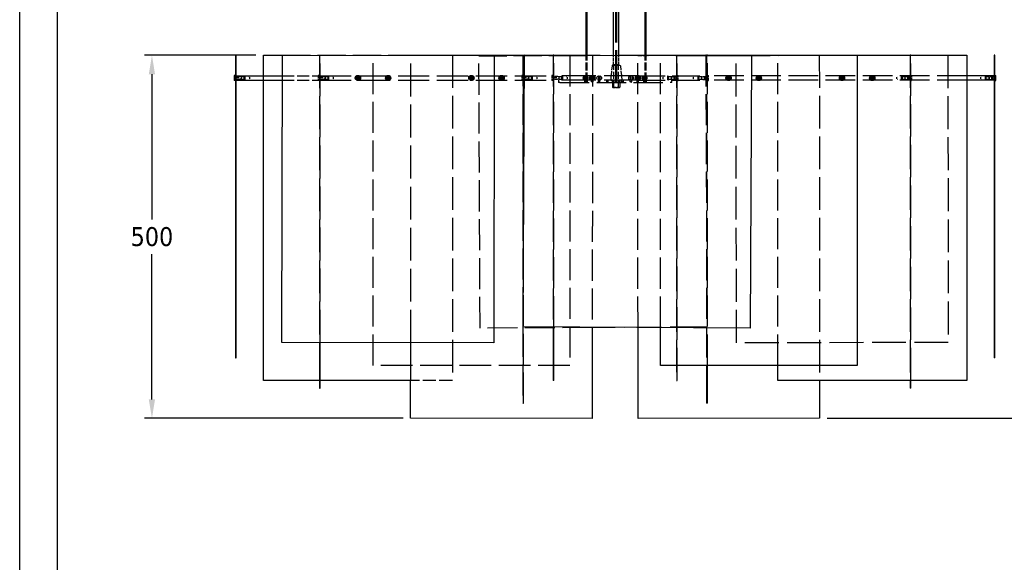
# Model space of a CAD drawing. Extents: x 360 to 4460, y -128 to 2742.
# Tile 7 of 14: x 360 to 1661, y 1307 to 2024. Entities that reach past the tile are written whole.
import ezdxf

# ---------------------------------------------------------------- set-up
doc = ezdxf.new("R2010")
doc.units = 0
doc.header["$LTSCALE"] = 10
doc.linetypes.add('DASHED', pattern=[0.2068, 0.1655, -0.0413])
for name, color, linetype in [('Nascosta (ISO)', 7, 'DASHED'), ('PROSPETTI', 7, 'Continuous'), ('Visibile (ISO)', 7, 'Continuous')]:
    doc.layers.add(name, color=color, linetype=linetype)
doc.styles.get("Standard").update_dxf_attribs({"font": 'TAHOMA.TTF'})
doc.dimstyles.get("Standard").update_dxf_attribs({"dimtxt": 0.18, "dimasz": 0.18, "dimexe": 0.18, "dimexo": 0.0625, "dimgap": 0.09, "dimtad": 0, "dimtih": 1, "dimtoh": 1, "dimdec": 4, "dimzin": 0, "dimdsep": 46, "dimtxsty": 'Standard', "dimcen": 0.09, "dimadec": 0, "dimazin": 0, "dimtfac": 1, "dimtdec": 4, "dimtofl": 0, "dimtmove": 0, "dimatfit": 3, "dimfxl": 0, "dimtolj": 1, "dimtzin": 0, "dimarcsym": 0})

# ---------------------------------------------------------------- blocks, each defined once
blk = doc.blocks.new('A3')
at = {"layer": 'PROSPETTI'}
for points in [[(-90.29, 286.83), (319.71, 286.83), (319.71, -0.17), (-90.29, -0.17)], [(-85.29, 281.83), (314.71, 281.83), (314.71, 4.83), (-85.29, 4.83)]]:
    blk.add_lwpolyline(points, close=True, dxfattribs=at)
blk = doc.blocks.new('*D11')
at = {"color": 0, "lineweight": -2}
for p, q in [((1233.3, 2449.7), (1924.5, 2449.7)), ((1914.5, 2424.7), (1914.5, 1996.4)), ((1914.5, 1522), (1914.5, 1950.4)), ((1427.2, 1497), (1924.5, 1497))]:
    blk.add_line(p, q, dxfattribs=at)
at = {"color": 0}
for points in [[(1910.4, 2424.7), (1918.7, 2424.7), (1914.5, 2449.7)], [(1910.4, 1522), (1918.7, 1522), (1914.5, 1497)]]:
    blk.add_solid(points, dxfattribs=at)
at = {"layer": 'DEFPOINTS', "color": 0}
for p in [(1223.3, 2449.7), (1417.2, 1497), (1914.5, 1497)]:
    blk.add_point(p, dxfattribs=at)
at = {"color": 0, "insert": (1914.5, 1973.4), "char_height": 25, "attachment_point": 5}
blk.add_mtext('\\A1;MIN 900 - MAX 1700', dxfattribs=at)
blk = doc.blocks.new('*D16')
at = {"color": 0, "lineweight": -2}
for p, q in [((671.8, 1976.9), (524.5, 1976.9)), ((534.5, 1951.9), (534.5, 1760)), ((534.5, 1522), (534.5, 1714)), ((866.5, 1497), (524.5, 1497))]:
    blk.add_line(p, q, dxfattribs=at)
at = {"color": 0}
for points in [[(530.3, 1951.9), (538.6, 1951.9), (534.5, 1976.9)], [(530.3, 1522), (538.6, 1522), (534.5, 1497)]]:
    blk.add_solid(points, dxfattribs=at)
at = {"layer": 'DEFPOINTS', "color": 0}
for p in [(681.8, 1976.9), (534.5, 1497), (876.5, 1497)]:
    blk.add_point(p, dxfattribs=at)
at = {"color": 0, "insert": (534.5, 1737), "char_height": 25, "attachment_point": 5}
blk.add_mtext('\\A1;500', dxfattribs=at)

msp = doc.modelspace()

# ---------------------------------------------------------------- linework, layer by layer
at = {"layer": 'Nascosta (ISO)', "ltscale": 24.17795}
for p, q in [((1147.6, 1943.9), (1147.6, 2443.9)), ((1149.1, 1943.9), (1149.1, 2443.9))]:
    msp.add_line(p, q, dxfattribs=at)
at = {"layer": 'Nascosta (ISO)', "ltscale": 22.56299}
msp.add_line((706.9, 1976.9), (846.9, 1976.9), dxfattribs=at)
at = {"layer": 'Nascosta (ISO)', "ltscale": 0.190278}
for p, q in [((755.8, 1977), (756.8, 1977)), ((755.8, 1976.9), (756.8, 1976.9)), ((1024.8, 1976.8), (1025.8, 1976.8)), ((1065.8, 1977.1), (1064.8, 1977.1)), ((1065.8, 1976.8), (1064.8, 1976.8)), ((1227.8, 1976.8), (1228.8, 1976.8)), ((1268.8, 1976.8), (1267.8, 1976.8)), ((1537.8, 1976.9), (1536.8, 1976.9)), ((644.8, 1949.4), (645.8, 1949.4)), ((644.8, 1944.4), (645.8, 1944.4)), ((657.1, 1949.2), (656.1, 1949.2)), ((656.1, 1944.7), (657.1, 1944.7)), ((755.8, 1949.4), (756.8, 1949.4)), ((755.8, 1944.4), (756.8, 1944.4)), ((768.1, 1949.2), (767.1, 1949.2)), ((767.1, 1944.7), (768.1, 1944.7)), ((1024.8, 1949.4), (1025.8, 1949.4)), ((1024.8, 1944.4), (1025.8, 1944.4)), ((1037.1, 1949.2), (1036.1, 1949.2)), ((1036.1, 1944.7), (1037.1, 1944.7)), ((1065.8, 1949.4), (1064.8, 1949.4)), ((1065.8, 1944.4), (1064.8, 1944.4)), ((1077.1, 1949.2), (1076.1, 1949.2)), ((1076.1, 1944.7), (1077.1, 1944.7)), ((1217.6, 1949.2), (1216.6, 1949.2)), ((1216.6, 1944.7), (1217.6, 1944.7)), ((1227.8, 1949.4), (1228.8, 1949.4)), ((1227.8, 1944.4), (1228.8, 1944.4)), ((1257.6, 1949.2), (1256.6, 1949.2)), ((1256.6, 1944.7), (1257.6, 1944.7)), ((1268.8, 1949.4), (1267.8, 1949.4)), ((1268.8, 1944.4), (1267.8, 1944.4)), ((1526.6, 1949.2), (1525.6, 1949.2)), ((1525.6, 1944.7), (1526.6, 1944.7)), ((1537.8, 1949.4), (1536.8, 1949.4)), ((1537.8, 1944.4), (1536.8, 1944.4)), ((1637.6, 1949.2), (1636.6, 1949.2)), ((1636.6, 1944.7), (1637.6, 1944.7)), ((1648.8, 1949.4), (1647.8, 1949.4)), ((1648.8, 1944.4), (1647.8, 1944.4)), ((756.8, 1546.9), (755.8, 1546.9)), ((1065.8, 1547.1), (1064.8, 1547.1)), ((1227.8, 1547.1), (1228.8, 1547.1)), ((1227.8, 1546.8), (1228.8, 1546.8)), ((1537.8, 1537), (1536.8, 1537)), ((1024.8, 1517.1), (1025.8, 1517.1)), ((1024.8, 1516.8), (1025.8, 1516.8))]:
    msp.add_line(p, q, dxfattribs=at)
at = {"layer": 'Nascosta (ISO)', "ltscale": 26.243263}
msp.add_line((755.8, 1977), (755.8, 1597.1), dxfattribs=at)
at = {"layer": 'Nascosta (ISO)', "ltscale": 26.243351}
msp.add_line((756.8, 1597.1), (756.8, 1977), dxfattribs=at)
at = {"layer": 'Nascosta (ISO)', "ltscale": 24.782398}
for p, q in [((826.8, 1566.9), (826.8, 1976.9)), ((1086.8, 1976.9), (1086.8, 1566.9)), ((1361.8, 1566.9), (1361.8, 1976.9))]:
    msp.add_line(p, q, dxfattribs=at)
at = {"layer": 'Nascosta (ISO)', "ltscale": 26.250349}
msp.add_line((876.6, 1596.9), (876.9, 1976.9), dxfattribs=at)
at = {"layer": 'Nascosta (ISO)', "ltscale": 10.466107}
msp.add_line((876.9, 1976.9), (931.8, 1976.9), dxfattribs=at)
at = {"layer": 'Nascosta (ISO)', "ltscale": 25.991297}
msp.add_line((931.8, 1976.9), (931.8, 1546.9), dxfattribs=at)
at = {"layer": 'Nascosta (ISO)', "ltscale": 24.983881}
msp.add_line((931.8, 1976.9), (1086.8, 1976.9), dxfattribs=at)
at = {"layer": 'Nascosta (ISO)', "ltscale": 22.381992}
msp.add_line((966.7, 1976.2), (1151.8, 1977.1), dxfattribs=at)
at = {"layer": 'Nascosta (ISO)', "ltscale": 24.868748}
msp.add_line((968.4, 1616.2), (966.7, 1976.2), dxfattribs=at)
at = {"layer": 'Nascosta (ISO)', "ltscale": 19.443392}
msp.add_line((1024.8, 1976.9), (1024.8, 1976.8), dxfattribs=at)
at = {"layer": 'Nascosta (ISO)', "ltscale": 24.715237}
for p, q in [((1024.8, 1976.8), (1024.8, 1516.8)), ((1025.8, 1516.8), (1025.8, 1976.8))]:
    msp.add_line(p, q, dxfattribs=at)
at = {"layer": 'Nascosta (ISO)', "ltscale": 19.317223}
msp.add_line((1025.8, 1976.8), (1025.8, 1976.9), dxfattribs=at)
at = {"layer": 'Nascosta (ISO)', "ltscale": 21.731712}
msp.add_line((1027, 1976.9), (1116.9, 1976.8), dxfattribs=at)
at = {"layer": 'Nascosta (ISO)', "ltscale": 25.789812}
for p, q in [((1064.8, 1977.1), (1064.8, 1976.8)), ((1065.8, 1976.8), (1065.8, 1977.1)), ((1227.8, 1547.1), (1227.8, 1546.8)), ((1228.8, 1546.8), (1228.8, 1547.1))]:
    msp.add_line(p, q, dxfattribs=at)
at = {"layer": 'Nascosta (ISO)', "ltscale": 24.824047}
msp.add_line((1064.8, 1976.8), (1064.8, 1617.5), dxfattribs=at)
at = {"layer": 'Nascosta (ISO)', "ltscale": 24.824377}
msp.add_line((1065.8, 1617.5), (1065.8, 1976.8), dxfattribs=at)
at = {"layer": 'Nascosta (ISO)', "ltscale": 6.344522}
msp.add_line((1108.6, 1943.9), (1108.6, 1977.3), dxfattribs=at)
at = {"layer": 'Nascosta (ISO)', "ltscale": 6.343156}
msp.add_line((1110.1, 1943.9), (1110.1, 1977.3), dxfattribs=at)
at = {"layer": 'Nascosta (ISO)', "ltscale": 24.842485}
msp.add_line((1116.9, 1976.8), (1116.6, 1617.2), dxfattribs=at)
at = {"layer": 'Nascosta (ISO)', "ltscale": 2.361217}
msp.add_line((1144.8, 1964.7), (1144.8, 1977.1), dxfattribs=at)
at = {"layer": 'Nascosta (ISO)', "ltscale": 2.354846}
msp.add_line((1151.8, 1964.7), (1151.8, 1977.1), dxfattribs=at)
at = {"layer": 'Nascosta (ISO)', "ltscale": 3.288217}
msp.add_line((1176.8, 1976.8), (1194.1, 1976.9), dxfattribs=at)
at = {"layer": 'Nascosta (ISO)', "ltscale": 24.862476}
msp.add_line((1177.1, 1616.9), (1176.8, 1976.8), dxfattribs=at)
at = {"layer": 'Nascosta (ISO)', "ltscale": 0.28547}
msp.add_line((1186.6, 1977.3), (1188.1, 1977.3), dxfattribs=at)
at = {"layer": 'Nascosta (ISO)', "ltscale": 6.273576}
msp.add_line((1186.6, 1943.9), (1186.6, 1976.9), dxfattribs=at)
at = {"layer": 'Nascosta (ISO)', "ltscale": 6.272211}
msp.add_line((1188.1, 1943.9), (1188.1, 1976.9), dxfattribs=at)
at = {"layer": 'Nascosta (ISO)', "ltscale": 21.757263}
msp.add_line((1206.8, 1976.9), (1296.8, 1976.9), dxfattribs=at)
at = {"layer": 'Nascosta (ISO)', "ltscale": 24.869032}
msp.add_line((1206.8, 1616.8), (1206.8, 1976.8), dxfattribs=at)
at = {"layer": 'Nascosta (ISO)', "ltscale": 25.984303}
for p, q in [((1227.8, 1976.9), (1227.8, 1547.1)), ((1228.8, 1547.1), (1228.8, 1976.9))]:
    msp.add_line(p, q, dxfattribs=at)
at = {"layer": 'Nascosta (ISO)', "ltscale": 24.819229}
msp.add_line((1266.7, 1976.9), (1268.4, 1617.7), dxfattribs=at)
at = {"layer": 'Nascosta (ISO)', "ltscale": 24.782427}
for p, q in [((1267.8, 1976.9), (1267.8, 1566.9)), ((1268.8, 1566.9), (1268.8, 1976.9))]:
    msp.add_line(p, q, dxfattribs=at)
at = {"layer": 'Nascosta (ISO)', "ltscale": 27.079304}
for p, q in [((1306.8, 1976.8), (1586.8, 1977.1)), ((1587.3, 1597.1), (1307.3, 1596.8))]:
    msp.add_line(p, q, dxfattribs=at)
at = {"layer": 'Nascosta (ISO)', "ltscale": 26.250345}
for p, q in [((1307.3, 1596.8), (1306.8, 1976.8)), ((1586.8, 1977.1), (1587.3, 1597.1))]:
    msp.add_line(p, q, dxfattribs=at)
at = {"layer": 'Nascosta (ISO)', "ltscale": 25.991304}
msp.add_line((1416.8, 1976.9), (1417.2, 1546.9), dxfattribs=at)
at = {"layer": 'Nascosta (ISO)', "ltscale": 29.013975}
for p, q in [((1536.8, 1976.9), (1536.8, 1976.9)), ((1537.8, 1976.9), (1537.8, 1976.9))]:
    msp.add_line(p, q, dxfattribs=at)
at = {"layer": 'Nascosta (ISO)', "ltscale": 25.990423}
for p, q in [((1536.8, 1976.9), (1536.8, 1546.9)), ((1537.8, 1546.9), (1537.8, 1976.9))]:
    msp.add_line(p, q, dxfattribs=at)
at = {"layer": 'Nascosta (ISO)', "ltscale": 3.443787}
for p, q in [((1142.8, 1963), (1141, 1945)), ((1153.9, 1963), (1155.7, 1945))]:
    msp.add_line(p, q, dxfattribs=at)
at = {"layer": 'Nascosta (ISO)', "ltscale": 2.748125}
msp.add_line((1143.8, 1963.9), (1152.9, 1963.9), dxfattribs=at)
at = {"layer": 'Nascosta (ISO)', "ltscale": 2.09321}
for p, q in [((1144.8, 1964.7), (1151.8, 1964.7)), ((754.3, 1950.4), (754.3, 1943.4)), ((1023.3, 1950.4), (1023.3, 1943.4)), ((1063.3, 1950.4), (1063.3, 1943.4)), ((1230.3, 1943.4), (1230.3, 1950.4)), ((1270.3, 1943.4), (1270.3, 1950.4)), ((1539.3, 1943.4), (1539.3, 1950.4))]:
    msp.add_line(p, q, dxfattribs=at)
at = {"layer": 'Nascosta (ISO)', "ltscale": 5.711227}
for p, q in [((1145.3, 1933.9), (1145.3, 1963.9)), ((1151.3, 1933.9), (1151.3, 1963.9))]:
    msp.add_line(p, q, dxfattribs=at)
at = {"layer": 'Nascosta (ISO)', "ltscale": 0.173181}
for p, q in [((646.8, 1948.5), (645.8, 1948.5)), ((646.8, 1945.3), (645.8, 1945.3)), ((757.8, 1948.5), (756.8, 1948.5)), ((757.8, 1945.3), (756.8, 1945.3)), ((1026.8, 1948.5), (1025.8, 1948.5)), ((1026.8, 1945.3), (1025.8, 1945.3)), ((1066.8, 1948.5), (1065.8, 1948.5)), ((1066.8, 1945.3), (1065.8, 1945.3)), ((1226.9, 1948.5), (1227.8, 1948.5)), ((1226.9, 1945.3), (1227.8, 1945.3)), ((1266.9, 1948.5), (1267.8, 1948.5)), ((1266.9, 1945.3), (1267.8, 1945.3)), ((1535.9, 1948.5), (1536.8, 1948.5)), ((1535.9, 1945.3), (1536.8, 1945.3)), ((1646.9, 1948.5), (1647.8, 1948.5)), ((1646.9, 1945.3), (1647.8, 1945.3))]:
    msp.add_line(p, q, dxfattribs=at)
at = {"layer": 'Nascosta (ISO)', "ltscale": 0.285466}
for p, q in [((648.8, 1949), (647.3, 1949)), ((648.8, 1944.9), (647.3, 1944.9)), ((755.8, 1950.4), (754.3, 1950.4)), ((755.8, 1943.4), (754.3, 1943.4)), ((759.8, 1949), (758.3, 1949)), ((759.8, 1944.9), (758.3, 1944.9)), ((1024.8, 1950.4), (1023.3, 1950.4)), ((1024.8, 1943.4), (1023.3, 1943.4)), ((1028.8, 1949), (1027.3, 1949)), ((1028.8, 1944.9), (1027.3, 1944.9)), ((1064.8, 1950.4), (1063.3, 1950.4)), ((1064.8, 1943.4), (1063.3, 1943.4)), ((1068.8, 1949), (1067.3, 1949)), ((1068.8, 1944.9), (1067.3, 1944.9)), ((1224.9, 1949), (1226.4, 1949)), ((1224.9, 1944.9), (1226.4, 1944.9)), ((1228.8, 1950.4), (1230.3, 1950.4)), ((1228.8, 1943.4), (1230.3, 1943.4)), ((1264.9, 1949), (1266.4, 1949)), ((1264.9, 1944.9), (1266.4, 1944.9)), ((1268.8, 1950.4), (1270.3, 1950.4)), ((1268.8, 1943.4), (1270.3, 1943.4)), ((1533.9, 1949), (1535.4, 1949)), ((1533.9, 1944.9), (1535.4, 1944.9)), ((1537.8, 1950.4), (1539.3, 1950.4)), ((1537.8, 1943.4), (1539.3, 1943.4)), ((1644.9, 1949), (1646.4, 1949)), ((1644.9, 1944.9), (1646.4, 1944.9))]:
    msp.add_line(p, q, dxfattribs=at)
at = {"layer": 'Nascosta (ISO)', "ltscale": 1.225982}
for p, q in [((647.3, 1949), (647.3, 1944.9)), ((648.8, 1949), (648.8, 1944.9)), ((758.3, 1949), (758.3, 1944.9)), ((759.8, 1949), (759.8, 1944.9)), ((1027.3, 1949), (1027.3, 1944.9)), ((1028.8, 1949), (1028.8, 1944.9)), ((1067.3, 1949), (1067.3, 1944.9)), ((1068.8, 1949), (1068.8, 1944.9)), ((1224.9, 1944.9), (1224.9, 1949)), ((1226.4, 1944.9), (1226.4, 1949)), ((1264.9, 1944.9), (1264.9, 1949)), ((1266.4, 1944.9), (1266.4, 1949)), ((1533.9, 1944.9), (1533.9, 1949)), ((1535.4, 1944.9), (1535.4, 1949)), ((1644.9, 1944.9), (1644.9, 1949)), ((1646.4, 1944.9), (1646.4, 1949))]:
    msp.add_line(p, q, dxfattribs=at)
at = {"layer": 'Nascosta (ISO)', "ltscale": 0.688919}
for p, q in [((652.3, 1948.6), (648.8, 1949)), ((652.3, 1945.3), (648.8, 1944.9)), ((763.3, 1948.6), (759.8, 1949)), ((763.3, 1945.3), (759.8, 1944.9)), ((1032.3, 1948.6), (1028.8, 1949)), ((1032.3, 1945.3), (1028.8, 1944.9)), ((1072.3, 1948.6), (1068.8, 1949)), ((1072.3, 1945.3), (1068.8, 1944.9)), ((1221.3, 1948.6), (1224.9, 1949)), ((1221.3, 1945.3), (1224.9, 1944.9)), ((1261.3, 1948.6), (1264.9, 1949)), ((1261.3, 1945.3), (1264.9, 1944.9)), ((1530.3, 1948.6), (1533.9, 1949)), ((1530.3, 1945.3), (1533.9, 1944.9)), ((1641.3, 1948.6), (1644.9, 1949)), ((1641.3, 1945.3), (1644.9, 1944.9))]:
    msp.add_line(p, q, dxfattribs=at)
at = {"layer": 'Nascosta (ISO)', "ltscale": 0.047688}
for p, q in [((652.3, 1948.6), (652.3, 1948.5)), ((652.3, 1945.4), (652.3, 1945.3)), ((763.3, 1948.6), (763.3, 1948.5)), ((763.3, 1945.4), (763.3, 1945.3)), ((1032.3, 1948.6), (1032.3, 1948.5)), ((1032.3, 1945.4), (1032.3, 1945.3)), ((1072.3, 1948.6), (1072.3, 1948.5)), ((1072.3, 1945.4), (1072.3, 1945.3)), ((1221.3, 1948.5), (1221.3, 1948.6)), ((1221.3, 1945.3), (1221.3, 1945.4)), ((1261.3, 1948.5), (1261.3, 1948.6)), ((1261.3, 1945.3), (1261.3, 1945.4)), ((1530.3, 1948.5), (1530.3, 1948.6)), ((1530.3, 1945.3), (1530.3, 1945.4)), ((1641.3, 1948.5), (1641.3, 1948.6)), ((1641.3, 1945.3), (1641.3, 1945.4))]:
    msp.add_line(p, q, dxfattribs=at)
at = {"layer": 'Nascosta (ISO)', "ltscale": 0.605262}
for p, q in [((652.3, 1948.5), (652.3, 1945.4)), ((763.3, 1945.4), (763.3, 1948.5)), ((846.6, 1945.4), (846.6, 1948.5)), ((847.1, 1945.4), (847.1, 1948.5)), ((996.6, 1945.4), (996.6, 1948.5)), ((997.1, 1945.4), (997.1, 1948.5)), ((1032.3, 1945.4), (1032.3, 1948.5)), ((1072.3, 1948.5), (1072.3, 1945.4)), ((1175.3, 1947.2), (1178.4, 1947.2)), ((1175.3, 1946.7), (1178.4, 1946.7)), ((1221.3, 1948.5), (1221.3, 1945.4)), ((1261.3, 1945.4), (1261.3, 1948.5)), ((1336.6, 1948.5), (1336.6, 1945.4)), ((1337.1, 1948.5), (1337.1, 1945.4)), ((1486.6, 1948.5), (1486.6, 1945.4)), ((1487.1, 1948.5), (1487.1, 1945.4)), ((1530.3, 1945.4), (1530.3, 1948.5)), ((1641.3, 1948.5), (1641.3, 1945.4))]:
    msp.add_line(p, q, dxfattribs=at)
at = {"layer": 'Nascosta (ISO)', "ltscale": 0.014657}
for p, q in [((652.4, 1948.5), (652.3, 1948.5)), ((652.3, 1945.4), (652.4, 1945.4)), ((763.4, 1948.5), (763.3, 1948.5)), ((763.3, 1945.4), (763.4, 1945.4)), ((1032.4, 1948.5), (1032.3, 1948.5)), ((1032.3, 1945.4), (1032.4, 1945.4)), ((1072.4, 1948.5), (1072.3, 1948.5)), ((1072.3, 1945.4), (1072.4, 1945.4)), ((1221.3, 1948.5), (1221.3, 1948.5)), ((1221.3, 1945.4), (1221.3, 1945.4)), ((1261.3, 1948.5), (1261.3, 1948.5)), ((1261.3, 1945.4), (1261.3, 1945.4)), ((1530.3, 1948.5), (1530.3, 1948.5)), ((1530.3, 1945.4), (1530.3, 1945.4)), ((1641.3, 1948.5), (1641.3, 1948.5)), ((1641.3, 1945.4), (1641.3, 1945.4))]:
    msp.add_line(p, q, dxfattribs=at)
at = {"layer": 'Nascosta (ISO)', "ltscale": 0.603983}
for p, q in [((655.6, 1948.5), (652.4, 1948.5)), ((652.4, 1945.4), (655.6, 1945.4)), ((766.6, 1948.5), (763.4, 1948.5)), ((763.4, 1945.4), (766.6, 1945.4)), ((1035.6, 1948.5), (1032.4, 1948.5)), ((1032.4, 1945.4), (1035.6, 1945.4)), ((1075.6, 1948.5), (1072.4, 1948.5)), ((1072.4, 1945.4), (1075.6, 1945.4)), ((1221.3, 1948.5), (1218.1, 1948.5)), ((1218.1, 1945.4), (1221.3, 1945.4)), ((1261.3, 1948.5), (1258.1, 1948.5)), ((1258.1, 1945.4), (1261.3, 1945.4)), ((1530.3, 1948.5), (1527.1, 1948.5)), ((1527.1, 1945.4), (1530.3, 1945.4)), ((1641.3, 1948.5), (1638.1, 1948.5)), ((1638.1, 1945.4), (1641.3, 1945.4))]:
    msp.add_line(p, q, dxfattribs=at)
at = {"layer": 'Nascosta (ISO)', "ltscale": 0.861262}
for p, q in [((652.4, 1948.5), (652.4, 1945.4)), ((763.4, 1948.5), (763.4, 1945.4)), ((1032.4, 1948.5), (1032.4, 1945.4)), ((1072.4, 1948.5), (1072.4, 1945.4)), ((1221.3, 1945.4), (1221.3, 1948.5)), ((1261.3, 1945.4), (1261.3, 1948.5)), ((1530.3, 1945.4), (1530.3, 1948.5)), ((1641.3, 1945.4), (1641.3, 1948.5))]:
    msp.add_line(p, q, dxfattribs=at)
at = {"layer": 'Nascosta (ISO)', "ltscale": 1.280127}
for p, q in [((656.1, 1949.2), (656.1, 1944.7)), ((657.1, 1949.2), (657.1, 1944.7)), ((767.1, 1949.2), (767.1, 1944.7)), ((768.1, 1949.2), (768.1, 1944.7)), ((1036.1, 1949.2), (1036.1, 1944.7)), ((1037.1, 1949.2), (1037.1, 1944.7)), ((1076.1, 1949.2), (1076.1, 1944.7)), ((1077.1, 1949.2), (1077.1, 1944.7)), ((1216.6, 1944.7), (1216.6, 1949.2)), ((1217.6, 1944.7), (1217.6, 1949.2)), ((1256.6, 1944.7), (1256.6, 1949.2)), ((1257.6, 1944.7), (1257.6, 1949.2)), ((1525.6, 1944.7), (1525.6, 1949.2)), ((1526.6, 1944.7), (1526.6, 1949.2)), ((1636.6, 1944.7), (1636.6, 1949.2)), ((1637.6, 1944.7), (1637.6, 1949.2))]:
    msp.add_line(p, q, dxfattribs=at)
at = {"layer": 'Nascosta (ISO)', "ltscale": 0.537732}
for p, q in [((663.3, 1948), (663.3, 1945.9)), ((774.3, 1948), (774.3, 1945.9)), ((1043.3, 1948), (1043.3, 1945.9)), ((1083.3, 1948), (1083.3, 1945.9)), ((1210.3, 1945.9), (1210.3, 1948)), ((1250.3, 1945.9), (1250.3, 1948)), ((1519.3, 1945.9), (1519.3, 1948)), ((1630.3, 1945.9), (1630.3, 1948))]:
    msp.add_line(p, q, dxfattribs=at)
at = {"layer": 'Nascosta (ISO)', "ltscale": 1.142165}
msp.add_line((681.8, 1943.9), (681.8, 1949.9), dxfattribs=at)
at = {"layer": 'Nascosta (ISO)', "ltscale": 9.519536}
msp.add_line((706.8, 1943.9), (756.8, 1943.9), dxfattribs=at)
at = {"layer": 'Nascosta (ISO)', "ltscale": 9.518064}
msp.add_line((706.9, 1949.9), (756.8, 1949.9), dxfattribs=at)
at = {"layer": 'Nascosta (ISO)', "ltscale": 24.903288}
for p, q in [((756.8, 1949.9), (1065.8, 1949.9)), ((756.8, 1943.9), (1065.8, 1943.9))]:
    msp.add_line(p, q, dxfattribs=at)
at = {"layer": 'Nascosta (ISO)', "ltscale": 1.115846}
for p, q in [((806.6, 1948.5), (806.6, 1949.2)), ((806.6, 1944.7), (806.6, 1945.4)), ((807.1, 1949.2), (807.1, 1948.5)), ((807.1, 1945.4), (807.1, 1944.7)), ((956.6, 1948.5), (956.6, 1949.2)), ((956.6, 1944.7), (956.6, 1945.4)), ((957.1, 1949.2), (957.1, 1948.5)), ((957.1, 1945.4), (957.1, 1944.7)), ((1114.6, 1947.2), (1115.3, 1947.2)), ((1115.3, 1946.7), (1114.6, 1946.7)), ((1118.4, 1947.2), (1119.1, 1947.2)), ((1119.1, 1946.7), (1118.4, 1946.7)), ((1296.6, 1948.5), (1296.6, 1949.2)), ((1296.6, 1944.7), (1296.6, 1945.4)), ((1297.1, 1949.2), (1297.1, 1948.5)), ((1297.1, 1945.4), (1297.1, 1944.7)), ((1446.6, 1948.5), (1446.6, 1949.2)), ((1446.6, 1944.7), (1446.6, 1945.4)), ((1447.1, 1949.2), (1447.1, 1948.5)), ((1447.1, 1945.4), (1447.1, 1944.7))]:
    msp.add_line(p, q, dxfattribs=at)
at = {"layer": 'Nascosta (ISO)', "ltscale": 0.138751}
for p, q in [((806.6, 1948), (806.6, 1948.5)), ((806.6, 1945.4), (806.6, 1945.9)), ((807.1, 1948.5), (807.1, 1948)), ((807.1, 1945.9), (807.1, 1945.4)), ((956.6, 1948), (956.6, 1948.5)), ((956.6, 1945.4), (956.6, 1945.9)), ((957.1, 1948.5), (957.1, 1948)), ((957.1, 1945.9), (957.1, 1945.4)), ((1115.3, 1947.2), (1115.8, 1947.2)), ((1115.8, 1946.7), (1115.3, 1946.7)), ((1117.9, 1947.2), (1118.4, 1947.2)), ((1118.4, 1946.7), (1117.9, 1946.7)), ((1296.6, 1948), (1296.6, 1948.5)), ((1296.6, 1945.4), (1296.6, 1945.9)), ((1297.1, 1948.5), (1297.1, 1948)), ((1297.1, 1945.9), (1297.1, 1945.4)), ((1446.6, 1948), (1446.6, 1948.5)), ((1446.6, 1945.4), (1446.6, 1945.9)), ((1447.1, 1948.5), (1447.1, 1948)), ((1447.1, 1945.9), (1447.1, 1945.4))]:
    msp.add_line(p, q, dxfattribs=at)
at = {"layer": 'Nascosta (ISO)', "ltscale": 0.392084}
for p, q in [((806.6, 1945.9), (806.6, 1948)), ((807.1, 1948), (807.1, 1945.9)), ((956.6, 1945.9), (956.6, 1948)), ((957.1, 1948), (957.1, 1945.9)), ((1115.8, 1947.2), (1117.9, 1947.2)), ((1117.9, 1946.7), (1115.8, 1946.7)), ((1296.6, 1945.9), (1296.6, 1948)), ((1297.1, 1948), (1297.1, 1945.9)), ((1446.6, 1945.9), (1446.6, 1948)), ((1447.1, 1948), (1447.1, 1945.9))]:
    msp.add_line(p, q, dxfattribs=at)
at = {"layer": 'Nascosta (ISO)', "ltscale": 0.038224}
for p, q in [((846.6, 1949), (846.6, 1949.2)), ((846.6, 1944.7), (846.6, 1944.9)), ((847.1, 1949.2), (847.1, 1949)), ((847.1, 1944.9), (847.1, 1944.7)), ((996.6, 1949), (996.6, 1949.2)), ((996.6, 1944.7), (996.6, 1944.9)), ((997.1, 1949.2), (997.1, 1949)), ((997.1, 1944.9), (997.1, 1944.7)), ((1174.6, 1947.2), (1174.8, 1947.2)), ((1174.8, 1946.7), (1174.6, 1946.7)), ((1178.9, 1947.2), (1179.1, 1947.2)), ((1179.1, 1946.7), (1178.9, 1946.7)), ((1336.6, 1949), (1336.6, 1949.2)), ((1336.6, 1944.7), (1336.6, 1944.9)), ((1337.1, 1949.2), (1337.1, 1949)), ((1337.1, 1944.9), (1337.1, 1944.7)), ((1486.6, 1949), (1486.6, 1949.2)), ((1486.6, 1944.7), (1486.6, 1944.9)), ((1487.1, 1949.2), (1487.1, 1949)), ((1487.1, 1944.9), (1487.1, 1944.7))]:
    msp.add_line(p, q, dxfattribs=at)
at = {"layer": 'Nascosta (ISO)', "ltscale": 0.131477}
for p, q in [((846.6, 1948.5), (846.6, 1949)), ((846.6, 1944.9), (846.6, 1945.4)), ((847.1, 1949), (847.1, 1948.5)), ((847.1, 1945.4), (847.1, 1944.9)), ((996.6, 1948.5), (996.6, 1949)), ((996.6, 1944.9), (996.6, 1945.4)), ((997.1, 1949), (997.1, 1948.5)), ((997.1, 1945.4), (997.1, 1944.9)), ((1174.8, 1947.2), (1175.3, 1947.2)), ((1175.3, 1946.7), (1174.8, 1946.7)), ((1178.4, 1947.2), (1178.9, 1947.2)), ((1178.9, 1946.7), (1178.4, 1946.7)), ((1336.6, 1948.5), (1336.6, 1949)), ((1336.6, 1944.9), (1336.6, 1945.4)), ((1337.1, 1949), (1337.1, 1948.5)), ((1337.1, 1945.4), (1337.1, 1944.9)), ((1486.6, 1948.5), (1486.6, 1949)), ((1486.6, 1944.9), (1486.6, 1945.4)), ((1487.1, 1949), (1487.1, 1948.5)), ((1487.1, 1945.4), (1487.1, 1944.9))]:
    msp.add_line(p, q, dxfattribs=at)
at = {"layer": 'Nascosta (ISO)', "ltscale": 26.837524}
for p, q in [((1176.8, 1949.9), (1065.8, 1949.9)), ((1176.8, 1943.9), (1065.8, 1943.9))]:
    msp.add_line(p, q, dxfattribs=at)
at = {"layer": 'Nascosta (ISO)', "ltscale": 0.571033}
for p, q in [((1071.8, 1943.9), (1071.8, 1940.9)), ((1108.4, 1940.9), (1108.4, 1943.9)), ((1110.4, 1940.9), (1110.4, 1943.9)), ((1143.3, 1940.9), (1143.3, 1943.9)), ((1147.3, 1940.9), (1147.3, 1943.9)), ((1149.3, 1940.9), (1149.3, 1943.9)), ((1153.3, 1940.9), (1153.3, 1943.9)), ((1186.3, 1940.9), (1186.3, 1943.9)), ((1188.3, 1940.9), (1188.3, 1943.9)), ((1221.8, 1940.9), (1221.8, 1943.9))]:
    msp.add_line(p, q, dxfattribs=at)
at = {"layer": 'Nascosta (ISO)', "ltscale": 0.597989}
for p, q in [((1073.8, 1940.9), (1071.8, 1940.9)), ((1108.8, 1941.9), (1106.8, 1941.9)), ((1117.8, 1941.9), (1115.8, 1941.9)), ((1126.8, 1941.9), (1124.8, 1941.9)), ((1137.8, 1941.9), (1135.8, 1941.9)), ((1157.8, 1941.9), (1155.8, 1941.9)), ((1168.8, 1941.9), (1166.8, 1941.9)), ((1177.8, 1941.9), (1175.8, 1941.9)), ((1186.8, 1941.9), (1184.8, 1941.9)), ((1221.8, 1940.9), (1219.8, 1940.9))]:
    msp.add_line(p, q, dxfattribs=at)
at = {"layer": 'Nascosta (ISO)', "ltscale": 23.533205}
msp.add_line((1073.8, 1940.9), (1219.8, 1940.9), dxfattribs=at)
at = {"layer": 'Nascosta (ISO)', "ltscale": 1.076838}
for p, q in [((1106.8, 1944.1), (1106.8, 1949.8)), ((1108.8, 1944.1), (1108.8, 1949.8)), ((1115.8, 1949.8), (1115.8, 1944.1)), ((1117.8, 1949.8), (1117.8, 1944.1)), ((1124.8, 1949.8), (1124.8, 1944.1)), ((1126.8, 1949.8), (1126.8, 1944.1)), ((1166.8, 1949.8), (1166.8, 1944.1)), ((1168.8, 1949.8), (1168.8, 1944.1)), ((1175.8, 1949.8), (1175.8, 1944.1)), ((1177.8, 1949.8), (1177.8, 1944.1)), ((1184.8, 1944.1), (1184.8, 1949.8)), ((1186.8, 1944.1), (1186.8, 1949.8))]:
    msp.add_line(p, q, dxfattribs=at)
at = {"layer": 'Nascosta (ISO)', "ltscale": 0.380655}
for p, q in [((1106.8, 1941.9), (1106.8, 1943.9)), ((1108.8, 1941.9), (1108.8, 1943.9)), ((1115.8, 1941.9), (1115.8, 1943.9)), ((1117.8, 1941.9), (1117.8, 1943.9)), ((1124.8, 1941.9), (1124.8, 1943.9)), ((1126.8, 1941.9), (1126.8, 1943.9)), ((1135.8, 1941.9), (1135.8, 1943.9)), ((1137.8, 1941.9), (1137.8, 1943.9)), ((1155.8, 1941.9), (1155.8, 1943.9)), ((1157.8, 1941.9), (1157.8, 1943.9)), ((1166.8, 1941.9), (1166.8, 1943.9)), ((1168.8, 1941.9), (1168.8, 1943.9)), ((1175.8, 1941.9), (1175.8, 1943.9)), ((1177.8, 1941.9), (1177.8, 1943.9)), ((1184.8, 1941.9), (1184.8, 1943.9)), ((1186.8, 1941.9), (1186.8, 1943.9))]:
    msp.add_line(p, q, dxfattribs=at)
at = {"layer": 'Nascosta (ISO)', "ltscale": 0.222001}
for p, q in [((1107.8, 1941.3), (1106.8, 1941.9)), ((1107.8, 1941.3), (1108.8, 1941.9)), ((1116.8, 1941.3), (1115.8, 1941.9)), ((1116.8, 1941.3), (1117.8, 1941.9)), ((1125.8, 1941.3), (1124.8, 1941.9)), ((1125.8, 1941.3), (1126.8, 1941.9)), ((1136.8, 1941.3), (1135.8, 1941.9)), ((1136.8, 1941.3), (1137.8, 1941.9)), ((1156.8, 1941.3), (1155.8, 1941.9)), ((1156.8, 1941.3), (1157.8, 1941.9)), ((1167.8, 1941.3), (1166.8, 1941.9)), ((1167.8, 1941.3), (1168.8, 1941.9)), ((1176.8, 1941.3), (1175.8, 1941.9)), ((1176.8, 1941.3), (1177.8, 1941.9)), ((1185.8, 1941.3), (1184.8, 1941.9)), ((1185.8, 1941.3), (1186.8, 1941.9))]:
    msp.add_line(p, q, dxfattribs=at)
at = {"layer": 'Nascosta (ISO)', "ltscale": 1.713298}
for p, q in [((1143.3, 1943.9), (1143.3, 1934.9)), ((1153.3, 1943.9), (1153.3, 1934.9))]:
    msp.add_line(p, q, dxfattribs=at)
at = {"layer": 'Nascosta (ISO)', "ltscale": 22.001934}
for p, q in [((1176.8, 1949.9), (1267.8, 1949.9)), ((1176.8, 1943.9), (1267.8, 1943.9))]:
    msp.add_line(p, q, dxfattribs=at)
at = {"layer": 'Nascosta (ISO)', "ltscale": 23.76347}
for p, q in [((1611.8, 1949.9), (1267.8, 1949.9)), ((1611.8, 1943.9), (1267.8, 1943.9))]:
    msp.add_line(p, q, dxfattribs=at)
at = {"layer": 'Nascosta (ISO)', "ltscale": 2.990344}
msp.add_line((1143.3, 1934.9), (1153.3, 1934.9), dxfattribs=at)
at = {"layer": 'Nascosta (ISO)', "ltscale": 0.269135}
for p, q in [((1144.3, 1933.9), (1143.3, 1934.9)), ((1152.3, 1933.9), (1153.3, 1934.9))]:
    msp.add_line(p, q, dxfattribs=at)
at = {"layer": 'Nascosta (ISO)', "ltscale": 2.392255}
msp.add_line((1152.3, 1933.9), (1144.3, 1933.9), dxfattribs=at)
at = {"layer": 'Nascosta (ISO)', "ltscale": 23.881119}
msp.add_line((1116.6, 1616.9), (968.4, 1616.2), dxfattribs=at)
at = {"layer": 'Nascosta (ISO)', "ltscale": 29.394934}
msp.add_line((1268.4, 1617.7), (1146.8, 1617.1), dxfattribs=at)
at = {"layer": 'Nascosta (ISO)', "ltscale": 25.145067}
msp.add_line((1086.8, 1566.9), (826.8, 1566.9), dxfattribs=at)
at = {"layer": 'Nascosta (ISO)', "ltscale": 10.531545}
msp.add_line((931.8, 1546.9), (876.5, 1546.9), dxfattribs=at)
at = {"layer": 'Nascosta (ISO)', "ltscale": 0.14998, "flags": 128}
for points in [[(655.6, 1945.4), (655.6, 1945.4)], [(656.1, 1949), (656.1, 1949)], [(766.6, 1945.4), (766.6, 1945.4)], [(767.1, 1949), (767.1, 1949)], [(1035.6, 1945.4), (1035.6, 1945.4)], [(1036.1, 1949), (1036.1, 1949)], [(1075.6, 1945.4), (1075.6, 1945.4)], [(1076.1, 1949), (1076.1, 1949)], [(1217.6, 1944.9), (1217.6, 1944.9)], [(1218.1, 1948.5), (1218.1, 1948.5)], [(1257.6, 1944.9), (1257.6, 1944.9)], [(1258.1, 1948.5), (1258.1, 1948.5)], [(1526.6, 1944.9), (1526.6, 1944.9)], [(1527.1, 1948.5), (1527.1, 1948.5)], [(1637.6, 1944.9), (1637.6, 1944.9)], [(1638.1, 1948.5), (1638.1, 1948.5)]]:
    msp.add_lwpolyline(points, dxfattribs=at)
at = {"layer": 'Nascosta (ISO)', "ltscale": 1.115846, "flags": 128}
for points in [[(657.1, 1944.7), (657.4, 1944.7)], [(662.9, 1948.5), (662.7, 1948.5)], [(768.1, 1944.7), (768.4, 1944.7)], [(773.9, 1948.5), (773.7, 1948.5)], [(1037.1, 1944.7), (1037.4, 1944.7)], [(1042.9, 1948.5), (1042.7, 1948.5)], [(1077.1, 1944.7), (1077.4, 1944.7)], [(1082.9, 1948.5), (1082.7, 1948.5)], [(1210.8, 1945.4), (1211, 1945.4)], [(1216.6, 1949.2), (1216.3, 1949.2)], [(1250.8, 1945.4), (1251, 1945.4)], [(1256.6, 1949.2), (1256.3, 1949.2)], [(1519.8, 1945.4), (1520, 1945.4)], [(1525.6, 1949.2), (1525.3, 1949.2)], [(1630.8, 1945.4), (1631, 1945.4)], [(1636.6, 1949.2), (1636.3, 1949.2)]]:
    msp.add_lwpolyline(points, dxfattribs=at)
at = {"layer": 'Nascosta (ISO)', "ltscale": 0.138751, "flags": 128}
for points in [[(662.9, 1945.4), (662.9, 1945.4)], [(663.3, 1948), (663.3, 1948)], [(773.9, 1945.4), (773.9, 1945.4)], [(774.3, 1948), (774.3, 1948)], [(1042.9, 1945.4), (1042.9, 1945.4)], [(1043.3, 1948), (1043.3, 1948)], [(1082.9, 1945.4), (1082.9, 1945.4)], [(1083.3, 1948), (1083.3, 1948)], [(1210.3, 1945.9), (1210.3, 1945.9)], [(1210.8, 1948.5), (1210.8, 1948.5)], [(1250.3, 1945.9), (1250.3, 1945.9)], [(1250.8, 1948.5), (1250.8, 1948.5)], [(1519.3, 1945.9), (1519.3, 1945.9)], [(1519.8, 1948.5), (1519.8, 1948.5)], [(1630.3, 1945.9), (1630.3, 1945.9)], [(1630.8, 1948.5), (1630.8, 1948.5)]]:
    msp.add_lwpolyline(points, dxfattribs=at)
at = {"layer": 'Nascosta (ISO)', "ltscale": 4.186521}
for centre in [(806.8, 1946.9), (956.8, 1946.9), (1116.8, 1946.9), (1296.8, 1946.9), (1446.8, 1946.9)]:
    msp.add_circle(centre, 3.5, dxfattribs=at)
at = {"layer": 'Nascosta (ISO)', "ltscale": 2.990344}
for centre in [(806.8, 1946.9), (846.8, 1946.9), (956.8, 1946.9), (996.8, 1946.9), (1116.8, 1946.9), (1176.8, 1946.9), (1296.8, 1946.9), (1336.8, 1946.9), (1446.8, 1946.9), (1486.8, 1946.9)]:
    msp.add_circle(centre, 2.5, dxfattribs=at)
at = {"layer": 'Nascosta (ISO)', "ltscale": 2.452064}
for centre in [(806.8, 1946.9), (846.8, 1946.9), (956.8, 1946.9), (996.8, 1946.9), (1116.8, 1946.9), (1176.8, 1946.9), (1296.8, 1946.9), (1336.8, 1946.9), (1446.8, 1946.9), (1486.8, 1946.9)]:
    msp.add_circle(centre, 2.05, dxfattribs=at)
at = {"layer": 'Nascosta (ISO)', "ltscale": 3.588432}
for centre in [(846.8, 1946.9), (996.8, 1946.9), (1107.8, 1946.9), (1116.8, 1946.9), (1125.8, 1946.9), (1167.8, 1946.9), (1176.8, 1946.9), (1185.8, 1946.9), (1336.8, 1946.9), (1486.8, 1946.9)]:
    msp.add_circle(centre, 3, dxfattribs=at)
at = {"layer": 'Nascosta (ISO)', "ltscale": 1.913784}
for centre in [(846.8, 1946.9), (996.8, 1946.9), (1176.8, 1946.9), (1336.8, 1946.9), (1486.8, 1946.9)]:
    msp.add_circle(centre, 1.6, dxfattribs=at)
at = {"layer": 'Nascosta (ISO)', "ltscale": 0.27997}
for centre, start, end in [((1143.8, 1962.9), 90, 174.2894), ((1152.9, 1962.9), 5.7106, 90)]:
    msp.add_arc(centre, 1, start, end, dxfattribs=at)
at = {"layer": 'Nascosta (ISO)', "ltscale": 0.298944}
for centre, start, end in [((645.8, 1949.5), 180, 270), ((645.8, 1944.3), 90, 180), ((756.8, 1949.5), 180, 270), ((756.8, 1944.3), 90, 180), ((1025.8, 1949.5), 180, 270), ((1025.8, 1944.3), 90, 180), ((1065.8, 1949.5), 180, 270), ((1065.8, 1944.3), 90, 180), ((1227.8, 1949.5), 270, 0), ((1227.8, 1944.3), 0, 90), ((1267.8, 1949.5), 270, 0), ((1267.8, 1944.3), 0, 90), ((1536.8, 1949.5), 270, 0), ((1536.8, 1944.3), 0, 90), ((1647.8, 1949.5), 270, 0), ((1647.8, 1944.3), 0, 90)]:
    msp.add_arc(centre, 1, start, end, dxfattribs=at)
at = {"layer": 'Nascosta (ISO)', "ltscale": 0.139887}
for centre, start, end in [((646.8, 1949), 270, 354.2608), ((646.8, 1944.8), 5.7392, 90), ((757.8, 1949), 270, 354.2608), ((757.8, 1944.8), 5.7392, 90), ((1026.8, 1949), 270, 354.2608), ((1026.8, 1944.8), 5.7392, 90), ((1066.8, 1949), 270, 354.2608), ((1066.8, 1944.8), 5.7392, 90), ((1226.9, 1949), 185.7392, 270), ((1226.9, 1944.8), 90, 174.2608), ((1266.9, 1949), 185.7392, 270), ((1266.9, 1944.8), 90, 174.2608), ((1535.9, 1949), 185.7392, 270), ((1535.9, 1944.8), 90, 174.2608), ((1646.9, 1949), 185.7392, 270), ((1646.9, 1944.8), 90, 174.2608)]:
    msp.add_arc(centre, 0.5, start, end, dxfattribs=at)
at = {"layer": 'Nascosta (ISO)', "ltscale": 2.18174}
for centre, start, end in [((806.8, 1946.9), 90, 270), ((806.8, 1946.9), 270, 90), ((956.8, 1946.9), 90, 270), ((956.8, 1946.9), 270, 90), ((1296.8, 1946.9), 90, 270), ((1296.8, 1946.9), 270, 90), ((1446.8, 1946.9), 90, 270), ((1446.8, 1946.9), 270, 90)]:
    msp.add_arc(centre, 3, start, end, dxfattribs=at)
at = {"layer": 'Nascosta (ISO)', "ltscale": 1.280127}
for centre, start, end in [((806.8, 1946.9), 96.2401, 263.7599), ((806.8, 1946.9), 276.2401, 83.7599), ((846.8, 1946.9), 96.2401, 263.7599), ((846.8, 1946.9), 276.2401, 83.7599), ((956.8, 1946.9), 96.2401, 263.7599), ((956.8, 1946.9), 276.2401, 83.7599), ((996.8, 1946.9), 96.2401, 263.7599), ((996.8, 1946.9), 276.2401, 83.7599), ((1116.8, 1946.9), 6.2401, 173.7599), ((1116.8, 1946.9), 186.2401, 353.7599), ((1176.8, 1946.9), 6.2401, 173.7599), ((1176.8, 1946.9), 186.2401, 353.7599), ((1296.8, 1946.9), 96.2401, 263.7599), ((1296.8, 1946.9), 276.2401, 83.7599), ((1336.8, 1946.9), 96.2401, 263.7599), ((1336.8, 1946.9), 276.2401, 83.7599), ((1446.8, 1946.9), 96.2401, 263.7599), ((1446.8, 1946.9), 276.2401, 83.7599), ((1486.8, 1946.9), 96.2401, 263.7599), ((1486.8, 1946.9), 276.2401, 83.7599)]:
    msp.add_arc(centre, 2.3, start, end, dxfattribs=at)
at = {"layer": 'Nascosta (ISO)', "ltscale": 0.861262}
for centre, start, end in [((806.8, 1946.9), 98.9893, 261.0107), ((806.8, 1946.9), 278.9893, 81.0107), ((956.8, 1946.9), 98.9893, 261.0107), ((956.8, 1946.9), 278.9893, 81.0107), ((1116.8, 1946.9), 8.9893, 171.0107), ((1116.8, 1946.9), 188.9893, 351.0107), ((1296.8, 1946.9), 98.9893, 261.0107), ((1296.8, 1946.9), 278.9893, 81.0107), ((1446.8, 1946.9), 98.9893, 261.0107), ((1446.8, 1946.9), 278.9893, 81.0107)]:
    msp.add_arc(centre, 1.6, start, end, dxfattribs=at)
at = {"layer": 'Nascosta (ISO)', "ltscale": 0.095476}
for centre, start, end in [((806.8, 1946.9), 81.0638, 98.9362), ((806.8, 1946.9), 261.0638, 278.9362), ((846.8, 1946.9), 81.0638, 98.9362), ((846.8, 1946.9), 261.0638, 278.9362), ((956.8, 1946.9), 81.0638, 98.9362), ((956.8, 1946.9), 261.0638, 278.9362), ((996.8, 1946.9), 81.0638, 98.9362), ((996.8, 1946.9), 261.0638, 278.9362), ((1116.8, 1946.9), 171.0638, 188.9362), ((1116.8, 1946.9), 351.0638, 8.9362), ((1176.8, 1946.9), 171.0638, 188.9362), ((1176.8, 1946.9), 351.0638, 8.9362), ((1296.8, 1946.9), 81.0638, 98.9362), ((1296.8, 1946.9), 261.0638, 278.9362), ((1336.8, 1946.9), 81.0638, 98.9362), ((1336.8, 1946.9), 261.0638, 278.9362), ((1446.8, 1946.9), 81.0638, 98.9362), ((1446.8, 1946.9), 261.0638, 278.9362), ((1486.8, 1946.9), 81.0638, 98.9362), ((1486.8, 1946.9), 261.0638, 278.9362)]:
    msp.add_arc(centre, 1.61, start, end, dxfattribs=at)
at = {"layer": 'Nascosta (ISO)', "ltscale": 0.09548}
for centre, start, end in [((806.8, 1946.9), 81.0107, 98.9893), ((806.8, 1946.9), 261.0107, 278.9893), ((956.8, 1946.9), 81.0107, 98.9893), ((956.8, 1946.9), 261.0107, 278.9893), ((1116.8, 1946.9), 171.0107, 188.9893), ((1116.8, 1946.9), 351.0107, 8.9893), ((1296.8, 1946.9), 81.0107, 98.9893), ((1296.8, 1946.9), 261.0107, 278.9893), ((1446.8, 1946.9), 81.0107, 98.9893), ((1446.8, 1946.9), 261.0107, 278.9893)]:
    msp.add_arc(centre, 1.6, start, end, dxfattribs=at)
at = {"layer": 'Nascosta (ISO)', "ltscale": 0.317919}
for centre, start, end in [((1142, 1944.9), 174.2894, 270), ((1154.7, 1944.9), 270, 5.7106)]:
    msp.add_arc(centre, 1, start, end, dxfattribs=at)
at = {"layer": 'Visibile (ISO)'}
for p, q in [((1108.6, 1977.3), (1108.6, 2443.9)), ((1110.1, 1977.3), (1110.1, 2443.9)), ((1144.8, 1977.1), (1144.8, 2434.7)), ((1151.8, 1977.1), (1151.8, 2434.7)), ((1186.6, 1976.9), (1186.6, 2443.9)), ((1188.1, 1976.9), (1188.1, 2443.9)), ((644.8, 1976.9), (645.8, 1976.9)), ((644.8, 1976.9), (644.8, 1576.9)), ((645.8, 1576.9), (645.8, 1976.9)), ((681.8, 1949.9), (681.8, 1976.9)), ((681.8, 1976.9), (706.9, 1976.9)), ((706.4, 1597.1), (706.9, 1977.1)), ((706.9, 1977.1), (986.9, 1976.8)), ((846.9, 1976.9), (876.9, 1976.9)), ((876.9, 1977), (1027, 1976.9)), ((876.9, 1976.9), (876.9, 1977)), ((986.9, 1976.8), (986.4, 1596.8)), ((1024.8, 1977.1), (1025.8, 1977.1)), ((1024.8, 1977.1), (1024.8, 1976.9)), ((1025.3, 1617.7), (1027, 1977.7)), ((1025.8, 1976.9), (1025.8, 1977.1)), ((1027, 1977.7), (1327, 1976.2)), ((1151.8, 1977.1), (1186.6, 1977.3)), ((1188.1, 1977.3), (1266.7, 1977.7)), ((1194.1, 1976.9), (1206.8, 1976.9)), ((1206.8, 1976.9), (1466.8, 1976.9)), ((1206.8, 1976.8), (1206.8, 1976.9)), ((1227.8, 1977.1), (1228.8, 1977.1)), ((1227.8, 1977.1), (1227.8, 1976.9)), ((1228.8, 1976.9), (1228.8, 1977.1)), ((1266.7, 1977.7), (1266.7, 1976.9)), ((1268.8, 1977.1), (1267.8, 1977.1)), ((1267.8, 1977.1), (1267.8, 1976.9)), ((1268.8, 1976.9), (1268.8, 1977.1)), ((1296.8, 1976.9), (1416.8, 1977)), ((1327, 1976.2), (1325.3, 1616.2)), ((1416.8, 1977), (1416.8, 1976.9)), ((1466.8, 1976.9), (1611.8, 1976.9)), ((1466.8, 1976.9), (1466.8, 1566.9)), ((1537.8, 1977), (1536.8, 1977)), ((1536.8, 1977), (1536.8, 1976.9)), ((1537.8, 1976.9), (1537.8, 1977)), ((1611.8, 1976.9), (1611.8, 1546.9)), ((1648.8, 1976.9), (1647.8, 1976.9)), ((1647.8, 1976.9), (1647.8, 1576.9)), ((1648.8, 1576.9), (1648.8, 1976.9)), ((643.3, 1950.4), (643.3, 1943.4)), ((644.8, 1950.4), (643.3, 1950.4)), ((644.8, 1943.4), (643.3, 1943.4)), ((645.8, 1949.9), (706.9, 1949.9)), ((645.8, 1943.9), (706.8, 1943.9)), ((681.8, 1546.9), (681.8, 1943.9)), ((1647.8, 1949.9), (1611.8, 1949.9)), ((1647.8, 1943.9), (1611.8, 1943.9)), ((1648.8, 1950.4), (1650.3, 1950.4)), ((1648.8, 1943.4), (1650.3, 1943.4)), ((1650.3, 1943.4), (1650.3, 1950.4)), ((1325.3, 1616.2), (1025.3, 1617.7)), ((1064.8, 1617.5), (1064.8, 1546.8)), ((1065.8, 1546.8), (1065.8, 1617.5)), ((1116.6, 1617.2), (1116.5, 1496.8)), ((1146.8, 1617.1), (1116.6, 1616.9)), ((1177.2, 1496.8), (1177.1, 1616.9)), ((1206.8, 1566.9), (1206.8, 1616.8)), ((986.4, 1596.8), (706.4, 1597.1)), ((755.8, 1597.1), (755.8, 1537)), ((756.8, 1537), (756.8, 1597.1)), ((876.5, 1497), (876.6, 1596.9)), ((644.8, 1576.9), (645.8, 1576.9)), ((1648.8, 1576.9), (1647.8, 1576.9)), ((1466.8, 1566.9), (1206.8, 1566.9)), ((1267.8, 1566.9), (1267.8, 1517.1)), ((1268.8, 1517.1), (1268.8, 1566.9)), ((1361.8, 1546.9), (1361.8, 1566.9)), ((755.8, 1546.9), (681.8, 1546.9)), ((755.8, 1537), (756.8, 1537)), ((755.8, 1537), (755.8, 1536.9)), ((755.8, 1536.9), (756.8, 1536.9)), ((876.5, 1546.9), (756.8, 1546.9)), ((756.8, 1536.9), (756.8, 1537)), ((1065.8, 1546.8), (1064.8, 1546.8)), ((1611.8, 1546.9), (1361.8, 1546.9)), ((1417.2, 1546.9), (1417.2, 1497)), ((1536.8, 1546.9), (1536.8, 1536.9)), ((1537.8, 1536.9), (1536.8, 1536.9)), ((1537.8, 1536.9), (1537.8, 1546.9)), ((1268.8, 1517.1), (1267.8, 1517.1)), ((1267.8, 1517.1), (1267.8, 1516.8)), ((1268.8, 1516.8), (1267.8, 1516.8)), ((1268.8, 1516.8), (1268.8, 1517.1)), ((1116.5, 1496.8), (876.5, 1497)), ((1417.2, 1497), (1177.2, 1496.8))]:
    msp.add_line(p, q, dxfattribs=at)
for centre in [(846.8, 1946.9), (996.8, 1946.9), (1176.8, 1946.9), (1336.8, 1946.9), (1486.8, 1946.9)]:
    msp.add_circle(centre, 3.5, dxfattribs=at)

# ---------------------------------------------------------------- block references
at = {"xscale": 10, "yscale": 10, "zscale": 10}
msp.add_blockref('A3', (1262.6, -126.8), dxfattribs=at)

# ---------------------------------------------------------------- dimensions: what is measured, and where the dimension line sits
for base, p1, p2, text, picture, middle in [((1914.5, 1497), (1223.3, 2449.7), (1417.2, 1497), 'MIN 900 - MAX 1700', '*D11', (1914.5, 1973.4)), ((534.5, 1497), (681.8, 1976.9), (876.5, 1497), '500', '*D16', (534.5, 1737))]:
    dim = msp.add_linear_dim(base=base, p1=p1, p2=p2, angle=90, text=text, dimstyle='Standard', override={"dimscale": 10, "dimtxt": 2.5, "dimasz": 2.5, "dimexe": 1, "dimexo": 1, "dimgap": 1, "dimdec": 0, "dimzin": 8, "dimcen": 4, "dimazin": 2, "dimtdec": 0})
    dim.commit()
    dim.dimension.update_dxf_attribs({"geometry": picture, "text_midpoint": middle})

doc.saveas('drawing.dxf')
